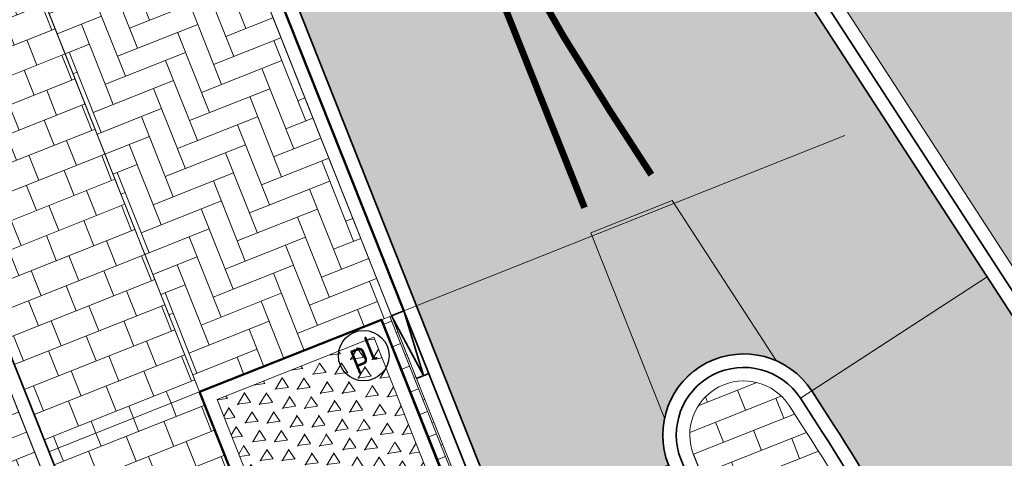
# Model space of a CAD drawing. Header units: metres. Extents: x 196674 to 197628, y 355499 to 356232.
# Tile 130 of 209: x 196813.11 to 196827.7, y 355951.15 to 355957.65. Entities that reach past the tile are written whole.
import ezdxf
from ezdxf.enums import TextEntityAlignment as Align

# ---------------------------------------------------------------- set-up
doc = ezdxf.new("R2010")
doc.units = ezdxf.units.M
doc.linetypes.add('VW-11_STREEP', pattern=[2, 1, -1])
doc.layers.get('0').update_dxf_attribs({"lineweight": 25})
doc.layers.get('Defpoints').update_dxf_attribs({"color": 231, "lineweight": 18})
for name, color, linetype, lineweight in [('N-WE-IE-MEUBILAIR-S-200', 7, 'Continuous', 25), ('N-WE-VH-KANTOPSLUITING_ACHTERKANTBAND-G', 50, 'Continuous', 18), ('N-WE-VH-MATERIAALGRENS-G', 7, 'Continuous', 13)]:
    doc.layers.add(name, color=color, linetype=linetype, lineweight=lineweight)
for name, color, linetype, lineweight, true_color in [('N-WE-VH-GESLOTENVERHARDING_ASFALT_RIJBAAN-V', 7, 'Continuous', 5, 0xd6d6d6), ('N-WE-VH-GOOT-TEGEL_200x200-G', 7, 'Continuous', 35, 0x00a5a5), ('N-WE-VH-HALFVERHARDING_GEBONDEN_SPLIT-A', 7, 'Continuous', 5, 0xaab7a9), ('N-WE-VH-KANTOPSLUITING_GELEIDEBAND_50 200-G', 1, 'Continuous', 35, 0xff0000), ('N-WE-VH-KANTOPSLUITING_OPSLUITBAND_200X250-G', 7, 'Continuous', 50, 0x0029a5), ('N-WE-VH-KANTOPSLUITING_TROTTOIRBAND_180X200-G', 6, 'Continuous', 35, 0xff00ff), ('N-WE-VH-KANTOPSLUITING_VERLAGINGSBAND_GELEIDEBAND_50 200-G', 1, 'Continuous', 35, 0xff0000), ('N-WE-VH-OPENVERHARDING_NATUURSTEEN_02-BRANCO-GRIS-A', 7, 'Continuous', 9, 0x8f999b), ('N-WE-VH-OPENVERHARDING_STRAATBAKSTEEN_ROOD_ELLEBOOG_LINGE-A', 7, 'Continuous', 5, 0xdaaea0), ('N-WE-VH-OPENVERHARDING_STRAATBAKSTEEN_ROOD_ELLEBOOG_LINGE-INRITTEN-TUSSEN-RIJBAAN-FIETSPAD-A', 7, 'Continuous', 5, 0xdaaea0), ('N-WE-VH-OPENVERHARDING_STRAATBAKSTEEN_ROOD_HALFSTEENS-LINGE-A', 7, 'Continuous', 5, 0xdaaea0), ('N-WE-VH-OPENVERHARDING_STRAATBAKSTEEN_ROOD_STREKKEN-LINGE-A', 7, 'Continuous', 5, 0xdaaea0), ('N-WE-VH-OPENVERHARDING_TEGEL_200x300_FIETSPAD_ROOD-A', 7, 'Continuous', 5, 0xe04d68), ('N-WE-VW-MARKERING_LANGS_STREEP_11_010-G', 7, 'VW-11_STREEP', 13, 0xffffff), ('N-WE-VW-MARKERING_PUNTSTUK-O', 7, 'Continuous', 18, 0xffffff), ('N-WE-VW-MARKERING_PUNTSTUK-V', 7, 'Continuous', 18, 0xffffff)]:
    doc.layers.add(name, color=color, linetype=linetype, lineweight=lineweight, true_color=true_color)
doc.layers.add('N-WE-VH-HULPLIJN-G', color=40, linetype='Continuous', lineweight=5, plot=False)
doc.styles.add('NLCS-ISO', font='NLCS-ISO.ttf')
pattern_1 = [(21.67232329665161, (0, 0), (-0.1477191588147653, 0.3717244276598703), []), (111.6723232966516, (0, 0), (-0.5575866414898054, -0.2215787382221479), [0.4, -0.4]), (111.6723232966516, (0.3717244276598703, 0.1477191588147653), (-0.5575866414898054, -0.2215787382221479), [-0.4, 0.4])]
pattern_2 = [(86.02000000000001, (0, 0), (-0.2493970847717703, 0.01735206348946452), [-0.05, 0.2, -0.05])]

# ---------------------------------------------------------------- blocks, each defined once
blk = doc.blocks.new('Boomplantvak 2900x2900')
at = {"layer": 'N-WE-VH-HALFVERHARDING_GEBONDEN_SPLIT-A'}
h = blk.add_hatch(dxfattribs=at)
h.set_pattern_fill('AVH-GRAVEL-SO', color=251, scale=0.3, pattern_type=2)
h.set_pattern_definition([(255.963757, (0.768, 1.164), (1.562108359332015e-08, -1.200000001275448), [0.197909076, -4.74981768]), (127.568592, (0.888, 1.008), (-8.399999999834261, 10.80000000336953), [0.196814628, -19.484648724]), (12.094757, (0.72, 0.972), (10.79999999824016, 2.399999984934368), [0.171813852, -17.00957142]), (255.963757, (1.068, 1.164), (1.562108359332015e-08, -1.200000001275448), [0.197909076, -4.74981768]), (127.568592, (1.188, 1.008), (-8.399999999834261, 10.80000000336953), [0.196814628, -19.484648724]), (12.094757, (1.02, 0.972), (10.79999999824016, 2.399999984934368), [0.171813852, -17.00957142]), (12.094757, (0.42, 0.972), (10.79999999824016, 2.399999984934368), [0.171813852, -17.00957142]), (127.568592, (0.588, 1.008), (-8.399999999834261, 10.80000000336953), [0.196814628, -19.484648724]), (255.963757, (0.468, 1.164), (1.562108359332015e-08, -1.200000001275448), [0.197909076, -4.74981768]), (255.963757, (0.168, 1.164), (1.562108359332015e-08, -1.200000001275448), [0.197909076, -4.74981768]), (127.568592, (0.288, 1.008), (-8.399999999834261, 10.80000000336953), [0.196814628, -19.484648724]), (12.094757, (0.12, 0.972), (10.79999999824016, 2.399999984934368), [0.171813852, -17.00957142]), (12.094757, (0, 0.672), (10.79999999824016, 2.399999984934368), [0.171813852, -17.00957142]), (127.568592, (0.168, 0.708), (-8.399999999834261, 10.80000000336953), [0.196814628, -19.484648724]), (255.963757, (0.048, 0.864), (1.562108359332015e-08, -1.200000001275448), [0.197909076, -4.74981768]), (255.963757, (0.348, 0.864), (1.562108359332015e-08, -1.200000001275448), [0.197909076, -4.74981768]), (127.568592, (0.468, 0.708), (-8.399999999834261, 10.80000000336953), [0.196814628, -19.484648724]), (12.094757, (0.3, 0.672), (10.79999999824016, 2.399999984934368), [0.171813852, -17.00957142]), (12.094757, (0.8999999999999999, 0.672), (10.79999999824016, 2.399999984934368), [0.171813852, -17.00957142]), (127.568592, (1.068, 0.708), (-8.399999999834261, 10.80000000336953), [0.196814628, -19.484648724]), (255.963757, (0.948, 0.864), (1.562108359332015e-08, -1.200000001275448), [0.197909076, -4.74981768]), (12.094757, (0.6, 0.672), (10.79999999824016, 2.399999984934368), [0.171813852, -17.00957142]), (127.568592, (0.768, 0.708), (-8.399999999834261, 10.80000000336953), [0.196814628, -19.484648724]), (255.963757, (0.648, 0.864), (1.562108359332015e-08, -1.200000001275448), [0.197909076, -4.74981768]), (12.094757, (0.12, 0.372), (10.79999999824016, 2.399999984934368), [0.171813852, -17.00957142]), (127.568592, (0.288, 0.408), (-8.399999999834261, 10.80000000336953), [0.196814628, -19.484648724]), (255.963757, (0.168, 0.564), (1.562108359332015e-08, -1.200000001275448), [0.197909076, -4.74981768]), (255.963757, (0.468, 0.564), (1.562108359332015e-08, -1.200000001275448), [0.197909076, -4.74981768]), (127.568592, (0.588, 0.408), (-8.399999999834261, 10.80000000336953), [0.196814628, -19.484648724]), (12.094757, (0.42, 0.372), (10.79999999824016, 2.399999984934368), [0.171813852, -17.00957142]), (12.094757, (1.02, 0.372), (10.79999999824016, 2.399999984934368), [0.171813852, -17.00957142]), (127.568592, (1.188, 0.408), (-8.399999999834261, 10.80000000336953), [0.196814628, -19.484648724]), (255.963757, (1.068, 0.564), (1.562108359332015e-08, -1.200000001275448), [0.197909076, -4.74981768]), (12.094757, (0.72, 0.372), (10.79999999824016, 2.399999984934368), [0.171813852, -17.00957142]), (127.568592, (0.888, 0.408), (-8.399999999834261, 10.80000000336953), [0.196814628, -19.484648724]), (255.963757, (0.768, 0.564), (1.562108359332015e-08, -1.200000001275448), [0.197909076, -4.74981768]), (255.963757, (0.648, 0.264), (1.562108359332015e-08, -1.200000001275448), [0.197909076, -4.74981768]), (127.568592, (0.768, 0.108), (-8.399999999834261, 10.80000000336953), [0.196814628, -19.484648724]), (12.094757, (0.6, 0.072), (10.79999999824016, 2.399999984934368), [0.171813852, -17.00957142]), (255.963757, (0.948, 0.264), (1.562108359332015e-08, -1.200000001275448), [0.197909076, -4.74981768]), (127.568592, (1.068, 0.108), (-8.399999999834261, 10.80000000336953), [0.196814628, -19.484648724]), (12.094757, (0.8999999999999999, 0.072), (10.79999999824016, 2.399999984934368), [0.171813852, -17.00957142]), (12.094757, (0.3, 0.072), (10.79999999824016, 2.399999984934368), [0.171813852, -17.00957142]), (127.568592, (0.468, 0.108), (-8.399999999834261, 10.80000000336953), [0.196814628, -19.484648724]), (255.963757, (0.348, 0.264), (1.562108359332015e-08, -1.200000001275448), [0.197909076, -4.74981768]), (255.963757, (0.048, 0.264), (1.562108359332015e-08, -1.200000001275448), [0.197909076, -4.74981768]), (127.568592, (0.168, 0.108), (-8.399999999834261, 10.80000000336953), [0.196814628, -19.484648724]), (12.094757, (0, 0.072), (10.79999999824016, 2.399999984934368), [0.171813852, -17.00957142]), (63.434949, (0.31199946, 1.139999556), (-1.073312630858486, 0.536656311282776), [5.039999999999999e-07, -1.199999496]), (0, (0.216, 1.14), (0, 1.2), [0, -1.2]), (63.434949, (0.31199946, 1.139999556), (-1.073312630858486, 0.536656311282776), [5.039999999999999e-07, -1.199999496]), (0, (0.216, 1.14), (0, 1.2), [0, -1.2])])
h.paths.add_polyline_path([(0.2000000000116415, -0.2000000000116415), (2.699999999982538, -0.2000000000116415), (2.699999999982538, -2.700000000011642), (0.2000000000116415, -2.700000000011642)])
at = {"layer": 'N-WE-VH-OPENVERHARDING_STRAATBAKSTEEN_ROOD_STREKKEN-LINGE-A', "true_color": 0xb05e45}
h = blk.add_hatch(dxfattribs=at)
h.set_pattern_fill('AVH-BSS_LINGEFORMAAT_HALFST', color=25, scale=1.5, angle=90, pattern_type=2)
h.set_pattern_definition([(90, (-1.469576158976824e-17, -2.980000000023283), (-0.18, 0.36), [0.12, -0.12]), (180, (-1.469576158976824e-17, -2.980000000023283), (-1.469576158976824e-17, -0.12), [])])
h.paths.add_polyline_path([(2.899999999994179, -3.060000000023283), (2.899999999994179, -2.900000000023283), (0, -2.900000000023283), (0, -3.060000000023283)])
at = {"layer": 'N-WE-VH-KANTOPSLUITING_ACHTERKANTBAND-G', "ltscale": 0.2, "flags": 128}
blk.add_lwpolyline([(0.2000000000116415, -0.2000000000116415), (2.699999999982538, -0.2000000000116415), (2.699999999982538, -2.700000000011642), (0.2000000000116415, -2.700000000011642)], close=True, dxfattribs=at)
at = {"layer": 'N-WE-VH-KANTOPSLUITING_OPSLUITBAND_200X250-G', "ltscale": 0.1, "flags": 128}
blk.add_lwpolyline([(0, 0), (2.899999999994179, 0), (2.899999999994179, -2.900000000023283), (0, -2.900000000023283)], close=True, dxfattribs=at)
at = {"layer": 'N-WE-VH-MATERIAALGRENS-G', "ltscale": 0.2, "flags": 128}
blk.add_lwpolyline([(2.899999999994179, -2.900000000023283), (2.899999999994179, -3.060000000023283), (-2.939152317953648e-17, -3.060000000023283), (0, -2.900000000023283)], dxfattribs=at)
blk = doc.blocks.new('Verloopband')
at = {"flags": 128}
blk.add_lwpolyline([(-0.2763672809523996, 0.9662406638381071), (0, 0), (-0.4622285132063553, 0.8923814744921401)], close=True, dxfattribs=at)
blk = doc.blocks.new('SIE-MEUBILAIR_PAAL_POLLER-SO')
blk.add_circle((0, 0), 0.75)
at = {"style": 'NLCS-ISO'}
blk.add_text('pl', height=0.75, dxfattribs=at).set_placement((5.684341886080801e-14, 0.1291188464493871), align=Align.MIDDLE_CENTER)

msp = doc.modelspace()

# ---------------------------------------------------------------- hatches: boundary and pattern name
at = {"layer": 'N-WE-VH-GESLOTENVERHARDING_ASFALT_RIJBAAN-V'}
h = msp.add_hatch(color=256, dxfattribs=at)
h.dxf.hatch_style = 1
edge = h.paths.add_edge_path()
edge.add_line((196823.4697300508, 355959.9686851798), (196827.4468473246, 355953.8402979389))
edge.add_line((196827.4468473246, 355953.8402979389), (196824.8464446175, 355952.1527240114))
edge.add_arc((196823.839837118, 355951.4994695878), 1.20000000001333, 32.98221544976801, 201.6723232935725)
edge.add_line((196822.724663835, 355951.0563121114), (196820.3084550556, 355950.0961375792))
edge.add_line((196820.3084550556, 355950.0961375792), (196807.591634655, 355982.0970833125))
edge.add_line((196807.591634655, 355982.0970833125), (196813.0747300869, 355984.2760045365))
edge.add_line((196813.0747300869, 355984.2760045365), (196813.7840376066, 355982.4910818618))
edge.add_line((196813.7840376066, 355982.4910818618), (196815.0765787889, 355979.2384925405))
edge.add_line((196815.0765787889, 355979.2384925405), (196820.2851279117, 355966.1315436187))
edge.add_arc((196852.9968833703, 355979.1308149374), 35.20000000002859, 201.6722976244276, 212.9822154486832)
h.paths.add_polyline_path([(196822.724663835, 355951.0563121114), (196820.3084550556, 355950.0961375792), (196822.2843167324, 355945.1240266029), (196825.8520339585, 355936.146127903), (196828.2682427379, 355937.1063024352), (196826.177730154, 355942.3669240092), (196824.7005262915, 355946.0841991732)])
edge = h.paths.add_edge_path()
edge.add_line((196827.8765721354, 355953.1781298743), (196827.4468473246, 355953.8402979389))
edge.add_line((196827.4468473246, 355953.8402979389), (196824.8464446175, 355952.1527240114))
edge.add_line((196824.8464446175, 355952.1527240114), (196825.0875057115, 355951.7812701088))
edge.add_arc((196799.7545503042, 355935.3410337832), 30.20000000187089, 23.145453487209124, 32.98221544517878, ccw=False)
edge.add_arc((196799.7545499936, 355935.3410336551), 30.20000033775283, 21.672323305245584, 23.145453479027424, ccw=False)
edge.add_line((196827.8197445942, 355946.4938302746), (196828.659197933, 355944.3814075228))
edge.add_arc((196795.947448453, 355931.3821216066), 35.19999983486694, 20.10784907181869, 21.67232329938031, ccw=False)
edge.add_arc((196795.9474483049, 355931.3821215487), 35.1999999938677, 10.450868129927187, 20.107849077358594, ccw=False)
edge.add_line((196830.5635089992, 355937.7671306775), (196834.0553718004, 355939.1966390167))
edge.add_line((196834.0553718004, 355939.1966390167), (196831.8929825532, 355944.6381329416))
edge.add_line((196831.8929825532, 355944.6381329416), (196830.5726224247, 355947.9607223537))
edge.add_arc((196802.8791525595, 355936.9556450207), 29.80000000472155, 21.67232329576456, 22.48341645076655)
edge.add_arc((196802.8791525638, 355936.9556450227), 29.80000000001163, 22.48341645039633, 32.98221544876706)
at = {"layer": 'N-WE-VH-OPENVERHARDING_NATUURSTEEN_02-BRANCO-GRIS-A', "true_color": 0xb5b8b7}
h = msp.add_hatch(dxfattribs=at)
h.set_pattern_fill('AMO-BODEM_KLEIIG', color=9, scale=0.5, angle=41.02, pattern_type=2)
h.set_pattern_definition(pattern_2)
edge = h.paths.add_edge_path()
edge.add_line((196904.1347714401, 355942.5172632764), (196904.0833954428, 355942.7105519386))
edge.add_line((196904.0833954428, 355942.7105519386), (196903.9327309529, 355942.6705054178))
edge.add_line((196903.9327309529, 355942.6705054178), (196902.8047925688, 355946.1873392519))
edge.add_line((196902.8047925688, 355946.1873392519), (196901.5447557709, 355950.1160467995))
edge.add_arc((196897.1649649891, 355953.9280243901), 5.806353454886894, 318.9651201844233, 377.7470136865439)
edge.add_line((196902.6950038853, 355955.6978860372), (196901.843014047, 355958.3543313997))
edge.add_arc((196882.9889907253, 355952.3073648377), 19.80000000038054, 17.78237197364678, 26.37352203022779)
edge.add_line((196900.728150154, 355961.1029445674), (196899.9032827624, 355962.7665590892))
edge.add_line((196899.9032827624, 355962.7665590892), (196896.9480260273, 355968.1883792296))
edge.add_line((196896.9480260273, 355968.1883792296), (196893.4994062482, 355974.7662014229))
edge.add_line((196893.4994062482, 355974.7662014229), (196891.3160369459, 355978.9449681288))
edge.add_line((196891.3160369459, 355978.9449681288), (196889.4915040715, 355982.719766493))
edge.add_line((196889.4915040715, 355982.719766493), (196887.8764675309, 355986.1719638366))
edge.add_line((196887.8764675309, 355986.1719638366), (196885.7426016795, 355985.2862691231))
edge.add_line((196885.7426016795, 355985.2862691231), (196885.0914912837, 355985.0492770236))
edge.add_line((196885.0914912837, 355985.0492770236), (196887.7382881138, 355977.7814621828))
edge.add_line((196887.7382881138, 355977.7814621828), (196885.5567911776, 355975.4225304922))
edge.add_line((196885.5567911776, 355975.4225304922), (196877.6132574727, 355982.7685653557))
edge.add_line((196877.6132574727, 355982.7685653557), (196866.4971657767, 355978.708592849))
edge.add_line((196866.4971657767, 355978.708592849), (196860.2787933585, 355976.4360902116))
edge.add_line((196860.2787933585, 355976.4360902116), (196860.222427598, 355976.538692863))
edge.add_line((196860.222427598, 355976.538692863), (196859.9061866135, 355977.3025401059))
edge.add_line((196859.9061866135, 355977.3025401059), (196859.8435398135, 355977.5106985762))
edge.add_line((196859.8435398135, 355977.5106985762), (196859.5800778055, 355978.171604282))
edge.add_line((196859.5800778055, 355978.171604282), (196859.2962070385, 355978.9858568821))
edge.add_line((196859.2962070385, 355978.9858568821), (196854.6103564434, 355977.1424704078))
edge.add_line((196854.6103564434, 355977.1424704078), (196855.0270261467, 355976.081345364))
edge.add_line((196855.0270261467, 355976.081345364), (196848.9235303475, 355973.6846987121))
edge.add_line((196848.9235303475, 355973.6846987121), (196848.5192497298, 355974.7281412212))
edge.add_line((196848.5192497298, 355974.7281412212), (196843.4020496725, 355972.6937883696))
edge.add_line((196843.4020496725, 355972.6937883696), (196839.6680650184, 355981.9695414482))
edge.add_line((196839.6680650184, 355981.9695414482), (196838.8693565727, 355984.0444490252))
edge.add_line((196838.8693565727, 355984.0444490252), (196837.7303654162, 355986.9068752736))
edge.add_line((196837.7303654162, 355986.9068752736), (196825.2742032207, 355982.0233832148))
edge.add_line((196825.2742032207, 355982.0233832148), (196824.869626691, 355983.0546210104))
edge.add_line((196824.869626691, 355983.0546210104), (196821.291702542, 355981.6327936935))
edge.add_line((196821.291702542, 355981.6327936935), (196823.5165936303, 355976.03401847))
edge.add_arc((196849.8160968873, 355986.4851489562), 28.30000000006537, 201.6723232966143, 212.9671986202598)
edge.add_line((196826.072899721, 355971.0854545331), (196827.261377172, 355969.2530639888))
edge.add_arc((196800.6656404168, 355952.0032295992), 31.70000000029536, 27.964189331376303, 32.96719862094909, ccw=False)
edge.add_arc((196800.6656404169, 355952.0032295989), 31.7000000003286, 21.67232329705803, 27.96418933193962, ccw=False)
edge.add_line((196830.1248013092, 355963.7099729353), (196835.4340720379, 355950.3495825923))
edge.add_line((196835.4340720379, 355950.3495825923), (196836.911263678, 355946.6323381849))
edge.add_line((196836.911263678, 355946.6323381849), (196841.0876501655, 355936.1227679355))
edge.add_line((196841.0876501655, 355936.1227679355), (196844.833726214, 355926.696042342))
edge.add_line((196844.833726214, 355926.696042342), (196845.3236113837, 355925.4632822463))
edge.add_line((196845.3236113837, 355925.4632822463), (196848.7404566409, 355916.8650417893))
edge.add_line((196848.7404566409, 355916.8650417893), (196850.678, 355917.635))
edge.add_line((196850.678, 355917.635), (196848.415, 355923.32))
edge.add_line((196848.415, 355923.32), (196848.545, 355923.381))
edge.add_line((196848.545, 355923.381), (196849.361, 355925.294))
edge.add_line((196849.361, 355925.294), (196849.318, 355925.424))
edge.add_line((196849.318, 355925.424), (196855.480174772, 355927.8326769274))
edge.add_line((196855.480174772, 355927.8326769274), (196859.9507791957, 355929.619336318))
edge.add_line((196859.9507791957, 355929.619336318), (196869.3255006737, 355931.9984358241))
edge.add_line((196869.3255006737, 355931.9984358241), (196873.1093192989, 355932.7743424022))
edge.add_line((196873.1093192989, 355932.7743424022), (196885.9822651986, 355936.3936414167))
edge.add_line((196885.9822651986, 355936.3936414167), (196898.4869911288, 355939.6561703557))
edge.add_line((196898.4869911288, 355939.6561703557), (196898.4413242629, 355939.8768389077))
edge.add_line((196898.4413242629, 355939.8768389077), (196898.9212147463, 355940.0018329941))
edge.add_line((196898.9212147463, 355940.0018329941), (196898.9919709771, 355939.7694505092))
edge.add_line((196898.9919709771, 355939.7694505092), (196903.086, 355940.775))
edge.add_line((196903.086, 355940.775), (196903.1442436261, 355940.8987677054))
edge.add_line((196903.1442436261, 355940.8987677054), (196904.7457907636, 355940.1450984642))
edge.add_line((196904.7457907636, 355940.1450984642), (196903.9938896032, 355942.4798169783))
edge.add_line((196903.9938896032, 355942.4798169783), (196904.1347714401, 355942.5172632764))
h.paths.add_polyline_path([(196835.1374744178, 355967.9053832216), (196830.7829016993, 355968.2084376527), (196830.2409440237, 355969.565908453), (196830.4517828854, 355972.5954407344), (196835.4397181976, 355972.2483077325), (196835.2670596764, 355969.7673867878)], flags=16)
h.paths.add_polyline_path([(196843.9519309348, 355963.952602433), (196836.5885727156, 355964.4650518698), (196836.9494377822, 355969.6503024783), (196837.320672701, 355974.9845569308), (196840.9581243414, 355974.7314102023), (196841.9693529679, 355972.1166017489), (196844.1272581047, 355966.4718690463)], flags=16)
h.paths.add_polyline_path([(196847.8407714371, 355966.7472270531), (196846.144873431, 355966.8652522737), (196846.1962381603, 355967.6033092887), (196846.4364651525, 355971.055117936), (196846.9352586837, 355971.0204046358), (196848.1323631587, 355970.9370927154), (196847.9677717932, 355968.5720882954)], flags=16)
edge = h.paths.add_edge_path(flags=16)
edge.add_line((196841.9149393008, 355962.7912214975), (196843.8616763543, 355962.6557392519))
edge.add_line((196843.8616763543, 355962.6557392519), (196845.6770249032, 355962.5294009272))
edge.add_line((196845.6770249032, 355962.5294009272), (196851.5983763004, 355947.218125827))
edge.add_line((196851.5983763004, 355947.218125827), (196853.3309221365, 355942.7381542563))
edge.add_line((196853.3309221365, 355942.7381542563), (196856.3082049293, 355943.2768785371))
edge.add_line((196856.3082049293, 355943.2768785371), (196856.5337592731, 355943.2981773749))
edge.add_line((196856.5337592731, 355943.2981773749), (196856.8413033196, 355947.7172611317))
edge.add_line((196856.8413033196, 355947.7172611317), (196857.339985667, 355947.6809502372))
edge.add_line((196857.339985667, 355947.6809502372), (196858.5350196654, 355947.5939354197))
edge.add_line((196858.5350196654, 355947.5939354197), (196858.2486612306, 355943.4601135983))
edge.add_line((196858.2486612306, 355943.4601135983), (196860.0654342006, 355943.6316693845))
edge.add_line((196860.0654342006, 355943.6316693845), (196860.3320797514, 355947.4630848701))
edge.add_line((196860.3320797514, 355947.4630848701), (196865.0210313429, 355947.1216650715))
edge.add_line((196865.0210313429, 355947.1216650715), (196864.8163680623, 355944.0802946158))
edge.add_line((196864.8163680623, 355944.0802946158), (196867.0755506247, 355944.293626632))
edge.add_line((196867.0755506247, 355944.293626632), (196867.9362152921, 355944.3776282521))
edge.add_line((196867.9362152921, 355944.3776282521), (196868.1115243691, 355946.89663489))
edge.add_line((196868.1115243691, 355946.89663489), (196871.8039148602, 355946.6480605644))
edge.add_line((196871.8039148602, 355946.6480605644), (196872.3027512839, 355946.6139749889))
edge.add_line((196872.3027512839, 355946.6139749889), (196873.4992244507, 355946.5322197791))
edge.add_line((196873.4992244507, 355946.5322197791), (196873.3883616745, 355944.9097624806))
edge.add_line((196873.3883616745, 355944.9097624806), (196879.1295908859, 355945.4701114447))
edge.add_line((196879.1295908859, 355945.4701114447), (196881.6949201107, 355945.7124441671))
edge.add_line((196881.6949201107, 355945.7124441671), (196883.7404636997, 355946.0345962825))
edge.add_line((196883.7404636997, 355946.0345962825), (196885.4024376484, 355946.2531954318))
edge.add_line((196885.4024376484, 355946.2531954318), (196885.4747241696, 355946.2627032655))
edge.add_line((196885.4747241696, 355946.2627032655), (196886.3601023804, 355946.4147504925))
edge.add_line((196886.3601023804, 355946.4147504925), (196886.6106913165, 355951.4967303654))
edge.add_line((196886.6106913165, 355951.4967303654), (196887.6150528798, 355951.4161080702))
edge.add_line((196887.6150528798, 355951.4161080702), (196887.7150044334, 355952.6612470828))
edge.add_line((196887.7150044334, 355952.6612470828), (196889.8088498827, 355952.4931695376))
edge.add_line((196889.8088498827, 355952.4931695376), (196889.7088998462, 355951.2480304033))
edge.add_line((196889.7088998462, 355951.2480304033), (196892.4600143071, 355951.0271924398))
edge.add_line((196892.4600143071, 355951.0271924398), (196892.5599643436, 355952.2723315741))
edge.add_line((196892.5599643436, 355952.2723315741), (196894.5624799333, 355952.1115852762))
edge.add_line((196894.5624799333, 355952.1115852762), (196894.416047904, 355950.0075113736))
edge.add_line((196894.416047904, 355950.0075113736), (196895.1932936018, 355950.5094522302))
edge.add_line((196895.1932936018, 355950.5094522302), (196895.557604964, 355950.7785420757))
edge.add_line((196895.557604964, 355950.7785420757), (196895.7170934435, 355950.3712367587))
edge.add_line((196895.7170934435, 355950.3712367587), (196894.7885775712, 355949.7219120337))
edge.add_line((196894.7885775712, 355949.7219120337), (196893.1155842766, 355948.5988779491))
edge.add_line((196893.1155842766, 355948.5988779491), (196891.5104144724, 355947.6731838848))
edge.add_line((196891.5104144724, 355947.6731838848), (196890.1960797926, 355947.0226786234))
edge.add_line((196890.1960797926, 355947.0226786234), (196888.7296260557, 355946.5424894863))
edge.add_line((196888.7296260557, 355946.5424894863), (196887.6181528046, 355946.3329814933))
edge.add_line((196887.6181528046, 355946.3329814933), (196885.4778768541, 355945.9693752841))
edge.add_line((196885.4778768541, 355945.9693752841), (196883.7985188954, 355945.6840732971))
edge.add_line((196883.7985188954, 355945.6840732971), (196881.7991141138, 355945.4391422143))
edge.add_line((196881.7991141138, 355945.4391422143), (196876.4280972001, 355944.9287225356))
edge.add_line((196876.4280972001, 355944.9287225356), (196865.9422767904, 355943.9688926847))
edge.add_line((196865.9422767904, 355943.9688926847), (196855.1110549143, 355942.9273849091))
edge.add_line((196855.1110549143, 355942.9273849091), (196847.6198685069, 355940.8715984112))
edge.add_line((196847.6198685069, 355940.8715984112), (196843.554462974, 355939.7557373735))
edge.add_arc((196843.107992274, 355941.3823596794), 1.68678279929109, 205.3585102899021, 285.3483981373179, ccw=False)
edge.add_line((196841.5837383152, 355940.659942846), (196841.4972440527, 355940.843060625))
edge.add_line((196841.4972440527, 355940.843060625), (196841.6138104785, 355940.8702465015))
edge.add_line((196841.6138104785, 355940.8702465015), (196833.9326321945, 355960.2110142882))
edge.add_line((196833.9326321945, 355960.2110142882), (196841.9149393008, 355962.7912214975))
h.paths.add_polyline_path([(196850.0668730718, 355972.8072989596), (196851.2639775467, 355972.7239870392), (196851.0940076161, 355970.2816983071), (196850.8335326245, 355966.538947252), (196849.6364281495, 355966.6222591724), (196849.843513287, 355969.5978543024)], flags=16)
h.paths.add_polyline_path([(196859.2081451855, 355974.5244332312), (196860.4052496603, 355974.4411213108), (196860.2728089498, 355972.5380879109), (196859.0773967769, 355972.6457164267), (196859.1216258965, 355973.2812422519)], flags=16)
h.paths.add_polyline_path([(196864.6948740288, 355974.1425869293), (196865.1936675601, 355974.107873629), (196866.3907720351, 355974.0245617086), (196866.2573672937, 355972.1076762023), (196865.0639892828, 355972.2063662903), (196864.563006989, 355972.2477965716), (196864.6077310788, 355972.8904345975)], flags=16)
h.paths.add_polyline_path([(196865.3589400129, 355976.4826645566), (196866.5932347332, 355976.9337372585), (196866.5561794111, 355976.4012913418), (196866.4879692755, 355975.421183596), (196865.2908648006, 355975.5044955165)], flags=16)
h.paths.add_polyline_path([(196867.8588212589, 355976.3940701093), (196867.9303742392, 355977.42221101), (196868.4446557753, 355977.6100440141), (196869.6789314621, 355978.060843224), (196869.562275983, 355976.3846269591), (196869.4807304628, 355975.212903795), (196868.2836259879, 355975.2962157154), (196867.7848775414, 355975.3315768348)], flags=16)
h.paths.add_polyline_path([(196870.1627740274, 355976.381298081), (196870.2953289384, 355978.2859724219), (196872.7646206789, 355979.1878412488), (196872.5683725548, 355976.3679625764), (196872.4734916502, 355975.0046239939), (196870.0785646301, 355975.1712978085)], flags=16)
h.paths.add_polyline_path([(196874.338574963, 355975.8772431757), (196874.3720304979, 355976.3579639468), (196874.6160342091, 355979.8640400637), (196875.8503098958, 355980.3148392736), (196875.5744691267, 355976.3512981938), (196875.5356794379, 355975.7939312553)], flags=16)
h.paths.add_polyline_path([(196874.2413777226, 355974.4806212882), (196875.4384821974, 355974.3973093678), (196875.9372757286, 355974.3625960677), (196875.8577009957, 355973.2191910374), (196875.7288519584, 355971.3677661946), (196875.2303962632, 355971.4073338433), (196874.0341025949, 355971.5022962), (196874.1687700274, 355973.437325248)], flags=16)
h.paths.add_polyline_path([(196876.1342316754, 355975.752275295), (196876.1756884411, 355976.3479653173), (196876.4674477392, 355980.5402388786), (196877.2212679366, 355980.8155595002), (196878.791362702, 355979.3635645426), (196878.5805656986, 355976.3346338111), (196878.5284406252, 355975.5856514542)], flags=16)
h.paths.add_polyline_path([(196880.3842236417, 355976.3246351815), (196880.4866107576, 355977.7958301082), (196881.6167761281, 355976.7506738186), (196882.0876783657, 355976.3151920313), (196881.9504264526, 355974.3430267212), (196881.4517752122, 355974.3797845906), (196880.2546707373, 355974.4630965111)], flags=16)
h.paths.add_polyline_path([(196880.1574734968, 355973.0664746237), (196881.3545779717, 355972.9831627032), (196881.2659752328, 355971.7100347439), (196881.2102833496, 355970.9098010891), (196880.0140055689, 355971.0049917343)], flags=16)
h.paths.add_polyline_path([(196850.6241939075, 355928.5011318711), (196904.0833954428, 355942.7105519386), (196904.1347714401, 355942.5172632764), (196850.675569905, 355928.3078432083)], flags=16)
h.paths.add_polyline_path([(196885.6442023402, 355972.6846283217), (196886.1429958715, 355972.6499150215), (196887.3401003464, 355972.566603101), (196887.1909692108, 355970.4237458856), (196887.1586597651, 355970.426544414), (196885.9952743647, 355970.5273126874), (196885.4970681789, 355970.5704655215)], flags=16)
h.paths.add_polyline_path([(196888.3985948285, 355969.07255049), (196888.8988641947, 355969.0377344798), (196890.0959686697, 355968.9544225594), (196889.9583405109, 355966.9768509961), (196889.7278595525, 355963.6650825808), (196888.5312587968, 355963.7556324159), (196888.0485247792, 355963.7921621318), (196888.2254058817, 355966.4602021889)], flags=16)
h.paths.add_polyline_path([(196890.8081303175, 355970.5452140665), (196893.2023392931, 355970.3785902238), (196892.7974116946, 355964.6575713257), (196890.4032027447, 355964.8241951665), (196890.5725354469, 355967.1599641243)], flags=16)
h.paths.add_polyline_path([(196894.0117544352, 355963.3427356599), (196894.5145387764, 355963.30685196), (196895.1952567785, 355963.2582691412), (196896.0295059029, 355964.8547990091), (196894.3532371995, 355968.1299361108)], flags=16)
edge = h.paths.add_edge_path(flags=16)
edge.add_line((196897.1451256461, 355947.9179938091), (196898.1533496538, 355948.185979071))
edge.add_line((196898.1533496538, 355948.185979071), (196898.6620120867, 355948.3211811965))
edge.add_arc((196897.1718128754, 355953.927234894), 5.80073544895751, 284.8860988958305, 318.9266923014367)
edge.add_line((196901.5448107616, 355950.116011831), (196901.6156955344, 355949.8948615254))
edge.add_arc((196897.1721081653, 355953.9265523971), 5.999999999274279, 284.8850117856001, 317.78237197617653, ccw=False)
edge.add_line((196898.713388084, 355948.1278925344), (196898.2047256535, 355947.9926904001))
edge.add_line((196898.2047256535, 355947.9926904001), (196847.9101683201, 355934.6244306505))
edge.add_line((196847.9101683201, 355934.6244306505), (196849.0828258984, 355930.2126165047))
edge.add_line((196849.0828258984, 355930.2126165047), (196850.0492692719, 355930.469496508))
edge.add_line((196850.0492692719, 355930.469496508), (196850.1006452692, 355930.2762078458))
edge.add_line((196850.1006452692, 355930.2762078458), (196848.3610472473, 355929.8138238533))
edge.add_line((196848.3610472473, 355929.8138238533), (196847.0856365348, 355934.6122155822))
edge.add_line((196847.0856365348, 355934.6122155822), (196848.8252346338, 355935.0745990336))
edge.add_line((196848.8252346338, 355935.0745990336), (196852.8476505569, 355938.6270869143))
edge.add_line((196852.8476505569, 355938.6270869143), (196870.2892594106, 355943.2630549))
edge.add_line((196870.2892594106, 355943.2630549), (196875.5446992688, 355942.17661489))
edge.add_line((196875.5446992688, 355942.17661489), (196885.7640034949, 355944.8928991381))
edge.add_line((196885.7640034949, 355944.8928991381), (196897.1451256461, 355947.9179938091))
h.paths.add_polyline_path([(196898.5891251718, 355959.2269318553), (196899.5507707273, 355959.5135160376), (196899.7485194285, 355959.5735244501), (196899.4635972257, 355960.5008586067), (196899.3615294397, 355960.4834930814), (196898.2687245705, 355960.1337355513), (196896.268498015, 355962.3984217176), (196896.6374944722, 355963.1082397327), (196896.9016234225, 355963.6163299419), (196896.5765448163, 355963.7859802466), (196896.0567304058, 355964.0431982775), (196895.4283347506, 355962.8406169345), (196892.4595441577, 355963.0524994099), (196892.4967772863, 355964.2838297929), (196891.5679182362, 355964.3703037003), (196891.4500932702, 355963.1336131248), (196887.5474519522, 355963.4289359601), (196887.8075085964, 355966.3356122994), (196888.0675652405, 355969.2422886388), (196889.4608475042, 355970.7206572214), (196888.6581150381, 355971.4427897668), (196887.3177983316, 355970.0112627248), (196884.1173106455, 355970.2884774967), (196882.9018615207, 355970.3937553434), (196883.0640349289, 355972.0208114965), (196881.9466588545, 355972.066029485), (196881.793115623, 355970.4621593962), (196878.3911379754, 355970.7328627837), (196877.9624928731, 355970.7669710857), (196878.0893454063, 355972.3517726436), (196877.0434481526, 355972.529554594), (196876.8718332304, 355970.8757775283), (196873.9922156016, 355971.1043629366), (196873.0738056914, 355971.1856623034), (196873.1714389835, 355972.7583355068), (196872.0696877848, 355972.8538959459), (196871.8505462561, 355971.2787584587), (196868.1558419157, 355971.5004868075), (196868.2354665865, 355973.1234656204), (196867.1302822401, 355973.2086104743), (196866.991476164, 355971.6456013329), (196863.2016051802, 355971.9590164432), (196863.3006639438, 355973.4862625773), (196862.219700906, 355973.5717325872), (196862.0968876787, 355971.9722396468), (196861.1307954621, 355972.0592214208), (196857.8196535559, 355972.3573389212), (196857.8937719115, 355973.9337282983), (196856.7556336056, 355974.0318831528), (196856.7258623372, 355972.4508074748), (196855.1878033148, 355972.5204270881), (196855.0584024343, 355971.3671320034), (196856.6517169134, 355971.2921774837), (196856.2888085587, 355965.6212070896), (196853.3450548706, 355965.8303608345), (196853.1257859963, 355963.1564846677), (196853.0330075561, 355962.062180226), (196852.9791556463, 355961.0292372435), (196852.8825029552, 355959.8429231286), (196852.7391687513, 355957.138654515), (196855.0736619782, 355956.9795944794), (196855.0793053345, 355956.2296157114), (196855.1368170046, 355948.5865520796), (196856.030827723, 355948.5050922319), (196856.0534760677, 355948.6770083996), (196857.4053449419, 355948.5785738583), (196867.3435453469, 355947.854936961), (196873.5605785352, 355947.4301260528), (196875.2510264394, 355947.3146174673), (196877.5757421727, 355947.1530803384), (196881.1295043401, 355946.9146957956), (196884.1937974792, 355946.6892746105), (196884.1663374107, 355946.5556645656), (196885.3482083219, 355946.4572189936), (196885.594319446, 355949.158867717), (196885.7515619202, 355952.3477678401), (196885.758456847, 355952.4875979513), (196886.76881052, 355952.385323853), (196886.8004391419, 355952.9404962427), (196886.8391165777, 355953.6193953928), (196890.7825233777, 355953.3660473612), (196890.6780863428, 355952.0702491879), (196891.6045468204, 355951.988321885), (196891.6359138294, 355952.6502711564), (196891.6652601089, 355953.2695762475), (196894.6375387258, 355952.9602160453), (196895.1833994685, 355951.6710162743), (196896.0500410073, 355952.0379614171), (196895.5851672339, 355953.3386659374), (196897.8981750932, 355955.2983198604), (196899.1393755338, 355954.6819285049), (196899.5672129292, 355955.5447291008), (196899.4231367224, 355955.6115716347), (196898.3129499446, 355956.1666811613)], flags=16)
h = msp.add_hatch(dxfattribs=at)
h.set_pattern_fill('AMO-BODEM_KLEIIG', color=9, scale=0.5, angle=41.02, pattern_type=2)
h.set_pattern_definition(pattern_2)
h.paths.add_polyline_path([(196827.1510058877, 355962.5282196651, 0.04932312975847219), (196824.5766340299, 355967.5117557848), (196823.388156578, 355969.3441463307, -0.04932312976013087), (196820.5427982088, 355974.8522652), (196819.0305853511, 355978.6576379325), (196819.0302720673, 355978.6584258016, 0.4140891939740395), (196816.4333687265, 355979.7776647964), (196815.4483032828, 355979.3862115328), (196817.4312185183, 355974.3963442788), (196819.5500483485, 355975.238341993), (196819.8753072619, 355975.3675961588), (196820.1892101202, 355974.5776816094), (196819.8639511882, 355974.4484274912), (196824.0997933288, 355963.7892275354), (196822.1530731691, 355963.015624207, 0.02354958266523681), (196823.8052658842, 355960.1864366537), (196828.2121079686, 355953.3958813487, -0.04584172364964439), (196830.7836583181, 355948.5046085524, -0.003539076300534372), (196830.9443468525, 355948.1084415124), (196832.2647070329, 355944.7858519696), (196833.6034072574, 355941.4171110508), (196833.6035061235, 355941.4171503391), (196833.6038001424, 355941.4161223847), (196833.9727051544, 355940.4877999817), (196834.5304533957, 355940.7094424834), (196834.7151020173, 355940.2447868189), (196842.1010468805, 355921.6585602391), (196842.2856953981, 355921.1939048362), (196841.7279609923, 355920.9722675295), (196844.0938999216, 355915.0185557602), (196845.7666598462, 355915.6832919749), (196843.4007210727, 355921.6370033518), (196835.6454652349, 355941.1525358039)])
at = {"layer": 'N-WE-VH-OPENVERHARDING_STRAATBAKSTEEN_ROOD_ELLEBOOG_LINGE-A', "true_color": 0xb05e45}
h = msp.add_hatch(dxfattribs=at)
h.set_pattern_fill('AVH-ROO_BSS_LINGEFRMT_ELLEBOOG', color=25, scale=4, angle=21.67232329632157, pattern_type=2)
h.set_pattern_definition([(21.67232329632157, (196753.6511661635, 356089.3677123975), (0.1792042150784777, 0.4155548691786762), [1.28, -0.64]), (291.6723232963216, (196753.2966401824, 356090.2598510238), (0.1792042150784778, 0.4155548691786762), [1.28, -0.64])])
h.paths.add_polyline_path([(196818.1298817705, 355939.1688407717), (196816.6526901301, 355942.886085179), (196812.9794729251, 355952.1294668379), (196809.639, 355950.802), (196811.6917385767, 355945.5825376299), (196813.7444771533, 355940.3630752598), (196816.7206517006, 355933.0958695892), (196818.2039344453, 355929.5080507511), (196820.1531324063, 355924.7145709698), (196821.9137263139, 355920.1472894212), (196822.6372895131, 355918.0677236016), (196823.7548339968, 355915.3646580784), (196825.2772086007, 355911.5033146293), (196828.5992989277, 355912.8233204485), (196825.8724939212, 355919.6851252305), (196821.4409191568, 355930.8368580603)])
at = {"layer": 'N-WE-VH-OPENVERHARDING_STRAATBAKSTEEN_ROOD_ELLEBOOG_LINGE-INRITTEN-TUSSEN-RIJBAAN-FIETSPAD-A', "true_color": 0xb05e45}
h = msp.add_hatch(dxfattribs=at)
h.set_pattern_fill('AVH-ROO_BSS_LINGEFRMT_ELLEBOOG', color=25, scale=4, angle=21.67232329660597, pattern_type=2)
h.set_pattern_definition([(21.67232329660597, (0, 0), (0.179204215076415, 0.4155548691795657), [1.28, -0.6399999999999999]), (291.672323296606, (-0.3545259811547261, 0.892138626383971), (0.179204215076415, 0.4155548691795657), [1.28, -0.64])])
h.paths.add_polyline_path([(196816.0850706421, 355959.6408382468), (196813.9662414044, 355958.7988390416), (196813.2413787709, 355958.510786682), (196815.7747623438, 355952.1357127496), (196818.4699171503, 355953.2066107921), (196818.6185000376, 355953.265649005)])
at = {"layer": 'N-WE-VH-OPENVERHARDING_STRAATBAKSTEEN_ROOD_HALFSTEENS-LINGE-A', "true_color": 0xb05e45}
h = msp.add_hatch(dxfattribs=at)
h.set_pattern_fill('AVH-BSS_LINGEFORMAAT_HALFST', color=25, scale=4, angle=111.67, pattern_type=2)
h.set_pattern_definition([(111.67, (196825.8108468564, 355944.3732953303), (-0.80056630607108, 0.7149080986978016), [0.32, -0.32]), (201.67, (196825.8108468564, 355944.3732953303), (0.1181632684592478, -0.2973843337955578), [])])
edge = h.paths.add_edge_path()
edge.add_arc((196795.9474483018, 355931.3821215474), 34.79999999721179, 20.09885701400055, 21.67232329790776)
edge.add_line((196828.2874735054, 355944.233688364), (196827.4480201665, 355946.3461111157))
edge.add_arc((196799.7545503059, 355935.3410337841), 29.79999999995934, 21.67232329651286, 23.15534273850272)
edge.add_arc((196799.7545503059, 355935.341033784), 29.79999999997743, 23.15534273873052, 32.98221544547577)
edge.add_line((196824.7519698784, 355951.5635186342), (196824.5109087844, 355951.9349725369))
edge.add_arc((196823.839837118, 355951.499469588), 0.7999999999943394, 32.98221544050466, 201.6723233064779)
edge.add_line((196823.0963882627, 355951.2040312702), (196825.0722507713, 355946.2319182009))
edge.add_line((196825.0722507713, 355946.2319182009), (196826.5494429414, 355942.5146724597))
edge.add_line((196826.5494429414, 355942.5146724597), (196828.6399671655, 355937.254021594))
edge.add_arc((196829.3834160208, 355937.5494599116), 0.7999999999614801, 201.6723232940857, 370.4508681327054)
edge.add_arc((196795.9474483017, 355931.3821215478), 34.79999999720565, 10.45086813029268, 20.09885701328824)
at = {"layer": 'N-WE-VH-OPENVERHARDING_TEGEL_200x300_FIETSPAD_ROOD-A'}
h = msp.add_hatch(dxfattribs=at)
h.set_pattern_fill('AVH-TEGEL_200X300_HALFST', color=256, scale=2, angle=21.67232329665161, pattern_type=2)
h.set_pattern_definition(pattern_1)
edge = h.paths.add_edge_path()
edge.add_line((196827.0935807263, 355969.1442322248), (196825.905103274, 355970.9766227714))
edge.add_arc((196849.8160968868, 355986.4851489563), 28.49999999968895, 201.6723232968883, 212.967198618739, ccw=False)
edge.add_line((196823.3307314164, 355975.9601588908), (196821.0799240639, 355981.6241504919))
edge.add_line((196821.0799240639, 355981.6241504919), (196819.0780714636, 355986.6616657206))
edge.add_line((196819.0780714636, 355986.6616657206), (196816.2886765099, 355985.5531911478))
edge.add_line((196816.2886765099, 355985.5531911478), (196819.0304287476, 355978.6580318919))
edge.add_line((196819.0304287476, 355978.6580318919), (196819.0305853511, 355978.6576379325))
edge.add_line((196819.0305853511, 355978.6576379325), (196820.5427982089, 355974.8522651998))
edge.add_arc((196849.8160968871, 355986.4851489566), 31.50000000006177, 201.6723232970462, 212.9671986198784)
edge.add_line((196823.3881565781, 355969.3441463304), (196824.5766340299, 355967.5117557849))
edge.add_arc((196800.6656404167, 355952.0032295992), 28.50000000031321, 21.67232329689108, 32.967198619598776, ccw=False)
edge.add_line((196827.1510058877, 355962.528219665), (196835.6454652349, 355941.1525358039))
edge.add_line((196835.6454652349, 355941.1525358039), (196843.4007210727, 355921.6370033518))
edge.add_line((196843.4007210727, 355921.6370033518), (196845.7666598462, 355915.6832919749))
edge.add_line((196845.7666598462, 355915.6832919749), (196848.5545930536, 355916.7911856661))
edge.add_line((196848.5545930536, 355916.7911856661), (196845.1377491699, 355925.3894226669))
edge.add_line((196845.1377491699, 355925.3894226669), (196840.9017879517, 355936.0489083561))
edge.add_line((196840.9017879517, 355936.0489083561), (196836.7254014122, 355946.5584787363))
edge.add_line((196836.7254014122, 355946.5584787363), (196835.248209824, 355950.2757230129))
edge.add_line((196835.248209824, 355950.2757230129), (196829.9389390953, 355963.6361133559))
edge.add_arc((196800.6656404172, 355952.0032295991), 31.49999999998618, 21.67232329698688, 32.96719861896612)
h = msp.add_hatch(dxfattribs=at)
h.set_pattern_fill('AVH-TEGEL_200X300_HALFST', color=256, scale=2, angle=21.67232329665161, pattern_type=2)
h.set_pattern_definition(pattern_1)
h.paths.add_polyline_path([(196807.4141665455, 355973.1732212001), (196805.1842563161, 355972.287184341), (196813.5444157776, 355951.2493977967), (196815.7747623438, 355952.1357127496)])
h = msp.add_hatch(dxfattribs=at)
h.set_pattern_fill('AVH-TEGEL_200X300_HALFST', color=256, scale=2, angle=21.67232329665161, pattern_type=2)
h.set_pattern_definition(pattern_1)
h.paths.add_polyline_path([(196815.7747623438, 355952.1357127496), (196813.5444157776, 355951.2493977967), (196816.8385523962, 355942.9599446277), (196818.3157439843, 355939.2427003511), (196821.6267813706, 355930.9107176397), (196826.058356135, 355919.7589848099), (196828.7851641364, 355912.8971724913), (196831.0155466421, 355913.7833970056)])
at = {"layer": 'N-WE-VW-MARKERING_PUNTSTUK-V'}
h = msp.add_hatch(color=256, dxfattribs=at)
h.dxf.hatch_style = 1
edge = h.paths.add_edge_path()
edge.add_line((196822.77811619, 355954.972444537), (196821.5739378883, 355954.4939174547))
edge.add_line((196821.5739378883, 355954.4939174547), (196822.6656047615, 355951.7468122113))
edge.add_arc((196823.839837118, 355951.4994695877), 1.200000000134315, 66.53952520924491, 168.1049965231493, ccw=False)
edge.add_line((196824.3175767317, 355952.6002715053), (196822.77811619, 355954.972444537))

# ---------------------------------------------------------------- linework, layer by layer
at = {"layer": 'Defpoints', "flags": 128}
msp.add_lwpolyline([(196818.8043598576, 355953.3395146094), (196825.3397143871, 355955.9365919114)], dxfattribs=at)
at = {"layer": 'N-WE-VH-GOOT-TEGEL_200x200-G', "ltscale": 0.2, "flags": 128}
for points in [[(196729.8003017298, 356135.6687012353, 0.4264052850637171), (196726.3700433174, 356132.5764725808, 0.3930046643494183), (196727.444880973, 356131.3456954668), (196728.2369685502, 356131.2630143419, -0.02198045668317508), (196732.2178667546, 356130.6696603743, -0.01454995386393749), (196734.8180308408, 356130.0854477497, -0.098608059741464), (196750.953620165, 356122.3568132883, -0.05440139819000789), (196758.2110194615, 356115.5691268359, -0.08316099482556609), (196766.0444789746, 356102.6243362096), (196782.2191011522, 356061.9220328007), (196787.3892658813, 356048.9116755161), (196813.7840376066, 355982.4910818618), (196815.0765787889, 355979.2384925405), (196820.2851337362, 355966.1315289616, 0.04938881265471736), (196823.4697300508, 355959.9686851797), (196827.8765721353, 355953.1781298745, -0.04584172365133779), (196830.4140622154, 355948.351642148, -0.003539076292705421), (196830.5726224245, 355947.9607223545), (196831.8929825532, 355944.6381329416), (196841.3562365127, 355920.8245485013), (196845.6845339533, 355909.9327054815, -0.04938916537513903), (196847.305022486, 355904.2878374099), (196848.7610979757, 355896.3248392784, 0.04938916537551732), (196850.6752320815, 355889.6570756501)], [(196725.7170592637, 356117.234662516, -0.2688880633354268), (196725.2587803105, 356119.3932215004, 0.00453733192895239), (196725.4140313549, 356119.8828110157, -0.3361303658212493), (196726.5902590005, 356120.7301274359, -0.0001599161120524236), (196726.5910263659, 356120.7301085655, -0.0003903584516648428), (196726.6147523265, 356120.7294989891, -0.01949587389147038), (196727.7971137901, 356120.6519976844, -0.02145946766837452), (196731.3785676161, 356120.1204057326, -0.005957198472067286), (196732.3636253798, 356119.9184881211, -0.1495155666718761), (196753.8973423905, 356107.8472117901, -0.06289233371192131), (196760.1904084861, 356099.3492565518), (196762.4494079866, 356095.3277041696, -0.03339897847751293), (196763.3225944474, 356093.4968757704), (196806.1984602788, 355985.602904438), (196822.2843167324, 355945.1240266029), (196826.309662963, 355934.9945380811), (196834.2309629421, 355915.0611677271), (196841.5430613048, 355896.6608085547), (196880.9310656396, 355797.5437848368, -0.02492249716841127)]]:
    msp.add_lwpolyline(points, format="xyb", dxfattribs=at)
msp.add_lwpolyline([(196826.177730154, 355942.3669240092), (196828.2682427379, 355937.1063024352, 0.9065740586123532), (196830.5635089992, 355937.7671306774, 0.04216148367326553), (196829.001908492, 355943.4834711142, 0.006826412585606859), (196828.659197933, 355944.3814075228), (196827.8197445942, 355946.4938302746, 0.006427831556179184), (196827.5237511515, 355947.2116481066, 0.04294734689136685), (196825.0875057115, 355951.7812701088), (196824.8464446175, 355952.1527240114, 0.9058712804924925), (196822.724663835, 355951.0563121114), (196824.7005262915, 355946.0841991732)], format="xyb", close=True, dxfattribs=at)
at = {"layer": 'N-WE-VH-HULPLIJN-G', "flags": 128}
for points in [[(196823.4697300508, 355959.9686851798), (196827.4468473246, 355953.8402979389), (196824.8464446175, 355952.1527240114, 0.9058712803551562), (196822.724663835, 355951.0563121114), (196820.3084550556, 355950.0961375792), (196807.591634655, 355982.0970833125), (196813.0747300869, 355984.2760045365), (196813.7840376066, 355982.4910818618), (196815.0765787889, 355979.2384925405), (196820.2851279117, 355966.1315436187, 0.04938892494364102)], [(196824.5766340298, 355967.511755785), (196823.3881565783, 355969.3441463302, -0.04932312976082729), (196820.5427982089, 355974.8522651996), (196819.0305853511, 355978.6576379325), (196819.0302720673, 355978.6584258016, 0.414089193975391), (196816.4333687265, 355979.7776647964), (196815.4483032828, 355979.3862115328), (196817.4312185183, 355974.3963442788), (196819.5500483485, 355975.238341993), (196819.8639511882, 355974.4484274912), (196824.0997931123, 355963.7892280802), (196822.1530731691, 355963.015624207, 0.02354958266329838), (196823.8052658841, 355960.186436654), (196828.2121079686, 355953.3958813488, -0.04584172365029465), (196830.7836583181, 355948.5046085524, -0.003539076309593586), (196830.9443468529, 355948.1084415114), (196832.2647070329, 355944.7858519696), (196833.6034072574, 355941.4171110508), (196833.6035061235, 355941.4171503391), (196833.6038001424, 355941.4161223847), (196833.9727051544, 355940.4877999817), (196834.5304533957, 355940.7094424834), (196835.6454652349, 355941.1525358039), (196827.1510058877, 355962.528219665, 0.04932312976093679)], [(196827.8765721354, 355953.1781298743), (196827.4468473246, 355953.8402979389), (196824.8464446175, 355952.1527240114), (196825.0875057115, 355951.7812701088, -0.04294734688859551), (196827.5237511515, 355947.2116481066, -0.006427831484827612), (196827.8197445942, 355946.4938302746), (196828.659197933, 355944.3814075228, -0.006826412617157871), (196829.001908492, 355943.4834711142, -0.04216148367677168), (196830.5635089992, 355937.7671306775), (196834.0553718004, 355939.1966390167), (196831.8929825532, 355944.6381329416), (196830.5726224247, 355947.9607223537, 0.00353907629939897), (196830.4140622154, 355948.351642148, 0.04584172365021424)]]:
    msp.add_lwpolyline(points, format="xyb", close=True, dxfattribs=at)
for points in [[(196807.4141665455, 355973.1732212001), (196805.1842563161, 355972.287184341), (196813.5444157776, 355951.2493977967), (196815.7747623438, 355952.1357127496)], [(196816.0850706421, 355959.6408382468), (196813.9662414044, 355958.7988390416), (196813.2413787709, 355958.510786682), (196815.7747623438, 355952.1357127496), (196818.4699171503, 355953.2066107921), (196818.6185000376, 355953.265649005)], [(196818.1298817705, 355939.1688407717), (196816.6526901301, 355942.886085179), (196812.9794729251, 355952.1294668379), (196809.639, 355950.802), (196811.6917385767, 355945.5825376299), (196813.7444771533, 355940.3630752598), (196816.7206517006, 355933.0958695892), (196818.2039344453, 355929.5080507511), (196820.1531324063, 355924.7145709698), (196821.9137263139, 355920.1472894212), (196822.6372895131, 355918.0677236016), (196823.7548339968, 355915.3646580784), (196825.2772086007, 355911.5033146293), (196828.5992989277, 355912.8233204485), (196825.8724939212, 355919.6851252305), (196821.4409191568, 355930.8368580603)], [(196815.7747623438, 355952.1357127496), (196813.5444157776, 355951.2493977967), (196816.8385523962, 355942.9599446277), (196818.3157439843, 355939.2427003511), (196821.6267813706, 355930.9107176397), (196826.058356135, 355919.7589848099), (196828.7851641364, 355912.8971724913), (196831.0155466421, 355913.7833970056)]]:
    msp.add_lwpolyline(points, close=True, dxfattribs=at)
for points in [[(196824.6786767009, 355952.0438482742), (196827.4468473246, 355953.8402979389)], [(196815.7747623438, 355952.1357127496), (196813.5444157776, 355951.2493977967)]]:
    msp.add_lwpolyline(points, dxfattribs=at)
at = {"layer": 'N-WE-VH-KANTOPSLUITING_ACHTERKANTBAND-G', "flags": 128}
msp.add_lwpolyline([(196830.7836583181, 355948.5046085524, 0.04584172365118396), (196828.2121079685, 355953.3958813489), (196823.805265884, 355960.1864366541, -0.04938881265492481), (196820.6568581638, 355966.2792481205), (196815.4483032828, 355979.3862115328)], format="xyb", dxfattribs=at)
for points in [[(196816.6526901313, 355942.8860851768), (196803.9086819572, 355974.9554469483)], [(196810.2583107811, 355974.3034525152), (196821.9125922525, 355944.9763075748)]]:
    msp.add_lwpolyline(points, dxfattribs=at)
msp.add_lwpolyline([(196828.6281668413, 355943.340826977, 0.006865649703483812), (196828.2874735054, 355944.233688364), (196827.4480201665, 355946.3461111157, 0.006470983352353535), (196827.1539250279, 355947.0591507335, 0.04290411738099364), (196824.7519698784, 355951.5635186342), (196824.5109087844, 355951.9349725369, 0.9058712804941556), (196823.0963882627, 355951.2040312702), (196825.0722507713, 355946.2319182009), (196826.5494429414, 355942.5146724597), (196828.6399671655, 355937.254021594, 0.9065740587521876), (196830.1701446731, 355937.6945737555, 0.04212217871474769)], format="xyb", close=True, dxfattribs=at)
at = {"layer": 'N-WE-VH-KANTOPSLUITING_GELEIDEBAND_50 200-G', "ltscale": 0.2, "flags": 128}
msp.add_lwpolyline([(196830.5988602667, 355948.4281253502, 0.04584172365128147), (196828.0443400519, 355953.2870056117), (196823.6374979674, 355960.0775609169, -0.04938881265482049), (196820.47099595, 355966.205388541), (196817.2453562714, 355974.3224847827)], format="xyb", dxfattribs=at)
for points in [[(196816.8385523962, 355942.9599446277), (196805.3809691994, 355971.7921056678)], [(196818.8043598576, 355953.3395146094), (196822.0984545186, 355945.0501670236)]]:
    msp.add_lwpolyline(points, dxfattribs=at)
at = {"layer": 'N-WE-VH-KANTOPSLUITING_OPSLUITBAND_200X250-G', "ltscale": 0.1, "flags": 128}
msp.add_lwpolyline([(196816.6402346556, 355958.7853769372), (196818.8043598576, 355953.3395146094)], dxfattribs=at)
at = {"layer": 'N-WE-VH-KANTOPSLUITING_TROTTOIRBAND_180X200-G', "ltscale": 0.2, "flags": 128}
msp.add_lwpolyline([(196827.3398491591, 355947.1330347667, 0.04294734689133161), (196824.919737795, 355951.6723943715), (196824.6786767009, 355952.0438482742, 0.9058712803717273), (196822.9105260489, 355951.1301716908), (196824.8863885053, 355946.1580587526)], format="xyb", dxfattribs=at)
at = {"layer": 'N-WE-VH-KANTOPSLUITING_VERLAGINGSBAND_GELEIDEBAND_50 200-G', "ltscale": 0.2, "flags": 128}
msp.add_lwpolyline([(196818.9886950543, 355952.3334130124), (196819.1745573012, 355952.4072725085)], dxfattribs=at)
at = {"layer": 'N-WE-VH-MATERIAALGRENS-G', "flags": 128}
msp.add_lwpolyline([(196760.1810376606, 356092.0332430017), (196874.7034878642, 355803.8458975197)], dxfattribs=at)
at = {"layer": 'N-WE-VW-MARKERING_LANGS_STREEP_11_010-G', "const_width": 0.1, "flags": 128}
msp.add_lwpolyline([(196822.4699677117, 355955.3554263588), (196821.8560524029, 355956.3014157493, -0.02768101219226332), (196819.9309371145, 355959.6613585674, -0.02768101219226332)], format="xyb", dxfattribs=at)
msp.add_lwpolyline([(196819.6335446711, 355959.5121769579), (196821.4800704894, 355954.8655206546)], dxfattribs=at)
at = {"layer": 'N-WE-VW-MARKERING_PUNTSTUK-O', "flags": 128}
msp.add_lwpolyline([(196822.77811619, 355954.972444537), (196821.5739378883, 355954.4939174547), (196822.6656047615, 355951.7468122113, -0.4746502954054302), (196824.3175767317, 355952.6002715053)], format="xyb", close=True, dxfattribs=at)

# ---------------------------------------------------------------- block references
at = {"rotation": 111.67}
msp.add_blockref('Boomplantvak 2900x2900', (196816.8457262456, 355949.4407106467), dxfattribs=at)
at = {"layer": 'N-WE-IE-MEUBILAIR-S-200', "xscale": 0.5, "yscale": 0.5, "zscale": 0.5, "rotation": 21.67232329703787}
msp.add_blockref('SIE-MEUBILAIR_PAAL_POLLER-SO', (196818.2089133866, 355952.6738766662), dxfattribs=at)
at = {"layer": 'N-WE-VH-KANTOPSLUITING_VERLAGINGSBAND_GELEIDEBAND_50 200-G', "ltscale": 0.2, "xscale": -1, "rotation": 44.22004403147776}
msp.add_blockref('Verloopband', (196819.0950756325, 355952.3774506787), dxfattribs=at)

doc.saveas('drawing.dxf')
